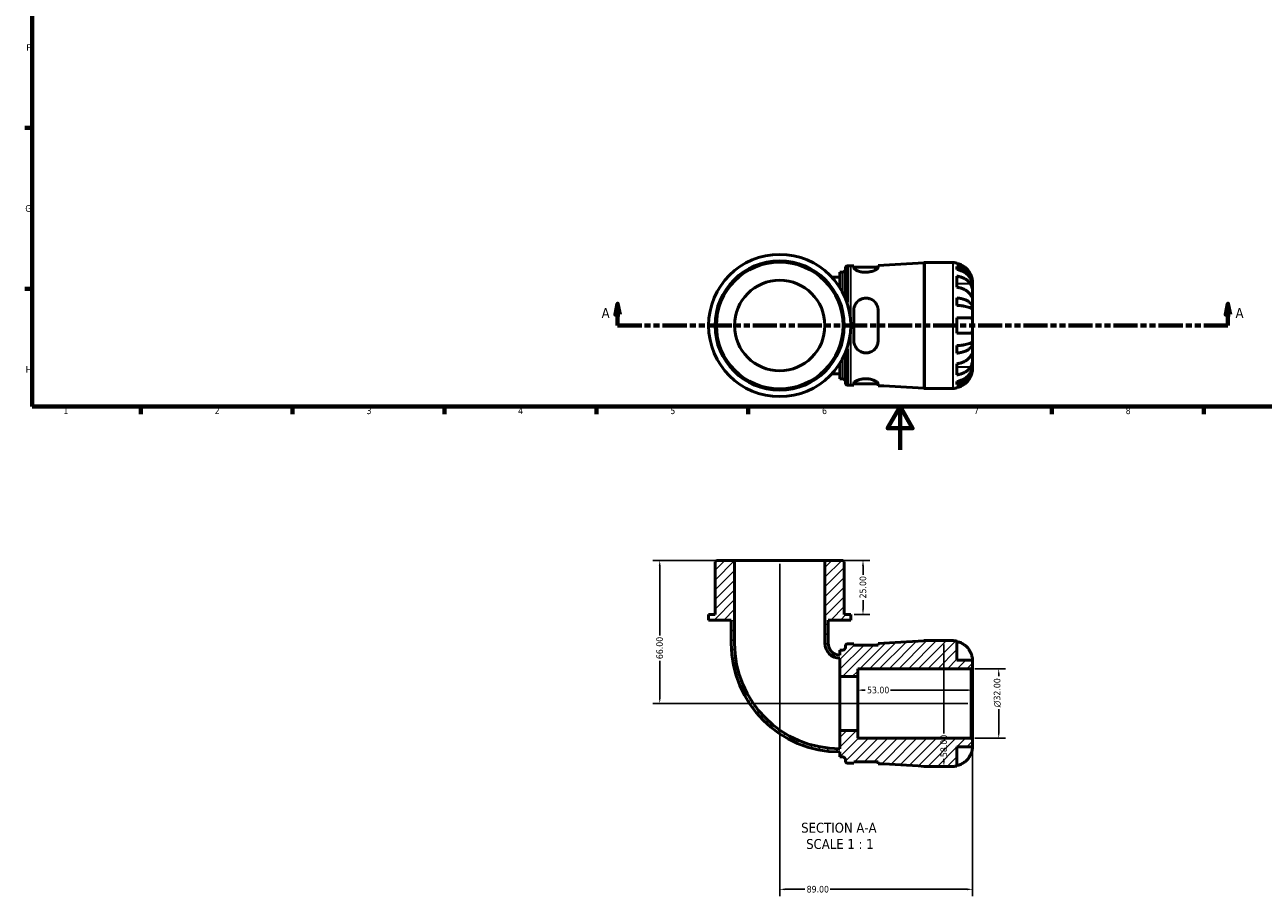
# Model space of a CAD drawing. Header units: millimetres. Extents: x 0 to 902, y -206 to 594.
# Tile 1 of 4: x 17 to 588, y -206 to 196. Entities that reach past the tile are written whole.
import ezdxf

# ---------------------------------------------------------------- set-up
doc = ezdxf.new("R2010")
doc.units = ezdxf.units.MM
doc.linetypes.add('DOUBLE_DASH_CHAIN', pattern=[1.2403, 0.6614, -0.0827, 0.1654, -0.0827, 0.1654, -0.0827])
for name, color, linetype, lineweight in [('Border (ANSI)', 7, 'Continuous', 70), ('Dimension (ANSI)', 7, 'Continuous', 25), ('Hatch (ANSI)', 7, 'Continuous', 18), ('Section Line (ANSI)', 7, 'DOUBLE_DASH_CHAIN', 70), ('Symbol (ANSI)', 7, 'Continuous', 25), ('Visible (ANSI)', 7, 'Continuous', 50), ('Visible Narrow (ANSI)', 7, 'Continuous', 35)]:
    doc.layers.add(name, color=color, linetype=linetype, lineweight=lineweight)
doc.styles.add('Label Text (ANSI)', font='tahoma.ttf')
doc.styles.add('Note Text (ANSI)', font='tahoma.ttf')
doc.dimstyles.new('Default - mm (ANSI)', dxfattribs={"dimtxt": 3.048, "dimasz": 2.5, "dimexe": 3.175, "dimexo": 1.6002, "dimgap": 0.8, "dimtad": 0, "dimtoh": 1, "dimrnd": 1e-08, "dimzin": 4, "dimdsep": 46, "dimtxsty": 'Note Text (ANSI)', "dimcen": 0.09, "dimdle": 10, "dimclrd": 256, "dimclre": 256, "dimclrt": 256, "dimadec": 1, "dimazin": 1, "dimtfac": 1, "dimtofl": 0, "dimtmove": 0, "dimatfit": 3, "dimfxl": 1, "dimtolj": 1, "dimtzin": 4, "dimlwd": -1, "dimlwe": -1, "dimarcsym": 0})

# ---------------------------------------------------------------- blocks, each defined once
blk = doc.blocks.new('Borders Default Border')
at = {"layer": 'Border (ANSI)'}
for p, q in [((20, 148.5), (16.55, 148.5)), ((20, 74.25), (16.55, 74.25)), ((70.08, 20), (70.08, 16.55)), ((140.17, 20), (140.17, 16.55)), ((210.25, 20), (210.25, 16.55)), ((280.33, 20), (280.33, 16.55)), ((350.42, 20), (350.42, 16.55)), ((490.58, 20), (490.58, 16.55)), ((560.67, 20), (560.67, 16.55))]:
    blk.add_line(p, q, dxfattribs=at)
at = {"layer": 'Border (ANSI)', "flags": 128}
for points in [[(20, 20), (20, 574), (821, 574), (821, 20), (20, 20)], [(420.5, 0), (420.5, 20), (414.73, 10), (426.27, 10), (420.5, 20)]]:
    blk.add_lwpolyline(points, dxfattribs=at)
at = {"layer": 'Border (ANSI)', "color": 230, "true_color": 0xff0080, "char_height": 3.05, "attachment_point": 7, "style": 'Note Text (ANSI)'}
for s, insert in [('F', (17.29, 184.1)), ('G', (16.81, 109.79)), ('H', (16.97, 35.6)), ('1', (34.35, 16.55)), ('2', (104.2, 16.55)), ('3', (174.26, 16.49)), ('4', (244.23, 16.55)), ('5', (314.48, 16.49)), ('6', (384.49, 16.49)), ('7', (454.6, 16.55)), ('8', (524.63, 16.48))]:
    blk.add_mtext(s, dxfattribs=dict(at, insert=insert))
blk = doc.blocks.new('2dTransSection0')
at = {"layer": 'Section Line (ANSI)', "linetype": 'Continuous'}
for p, q in [((290.13, 67.4), (289.13, 62.4)), ((290.13, 62.4), (290.13, 67.4)), ((291.13, 62.4), (290.13, 67.4)), ((571.84, 67.4), (570.84, 62.4)), ((571.84, 62.4), (571.84, 67.4)), ((572.84, 62.4), (571.84, 67.4)), ((289.13, 62.4), (291.13, 62.4)), ((290.13, 57.4), (290.13, 62.4)), ((290.13, 57.4), (301.33, 57.4)), ((560.64, 57.4), (571.84, 57.4)), ((570.84, 62.4), (572.84, 62.4)), ((571.84, 57.4), (571.84, 62.4))]:
    blk.add_line(p, q, dxfattribs=at)
at = {"layer": 'Section Line (ANSI)', "linetype": 'DOUBLE_DASH_CHAIN', "ltscale": 16.776981}
blk.add_line((290.13, 57.4), (571.84, 57.4), dxfattribs=at)
at = {"layer": 'Section Line (ANSI)', "linetype": 'Continuous', "flags": 128}
for points in [[(291.13, 62.4), (290.13, 67.4), (289.13, 62.4), (291.13, 62.4)], [(572.84, 62.4), (571.84, 67.4), (570.84, 62.4), (572.84, 62.4)]]:
    blk.add_lwpolyline(points, dxfattribs=at)
at = {"layer": 'Section Line (ANSI)'}
for points in [[(291.13, 62.4), (290.13, 67.4), (289.13, 62.4), (291.13, 62.4)], [(572.84, 62.4), (571.84, 67.4), (570.84, 62.4), (572.84, 62.4)]]:
    blk.add_solid(points, dxfattribs=at)
at = {"layer": 'Section Line (ANSI)', "char_height": 4.57, "attachment_point": 7, "style": 'Label Text (ANSI)'}
for insert in [(282.77, 60.9), (575.32, 60.9)]:
    blk.add_mtext('A', dxfattribs=dict(at, insert=insert))
blk = doc.blocks.new('*D7')
at = {"layer": 'Defpoints', "color": 0, "transparency": 16777216}
for p in [(453.36, -100.95), (466.03, -100.95), (453.36, -132.95)]:
    blk.add_point(p, dxfattribs=at)
at = {"layer": 'Dimension (ANSI)', "transparency": 16777216}
for p, q in [((454.96, -100.95), (469.21, -100.95)), ((466.03, -103.45), (466.03, -104.4)), ((466.03, -130.45), (466.03, -119.54)), ((454.96, -132.95), (469.21, -132.95))]:
    blk.add_line(p, q, dxfattribs=at)
for points in [[(465.62, -103.45), (466.45, -103.45), (466.03, -100.95)], [(465.62, -130.45), (466.45, -130.45), (466.03, -132.95)]]:
    blk.add_solid(points, dxfattribs=at)
at = {"layer": 'Dimension (ANSI)', "color": 230, "true_color": 0xff0080, "transparency": 16777216, "insert": (463.74, -118.74), "char_height": 3.048, "attachment_point": 1, "rotation": 90, "style": 'Note Text (ANSI)'}
blk.add_mtext('\\A1;\\fAIGDT|b0|i0;\\H3.0480;\\ln\\fTahoma|b0|i0;\\H3.0480;32.00', dxfattribs=at)
blk = doc.blocks.new('*D8')
at = {"layer": 'Defpoints', "color": 0, "transparency": 16777216}
for p in [(400.94, -110.78), (400.94, -116.95), (453.94, -116.95)]:
    blk.add_point(p, dxfattribs=at)
at = {"layer": 'Dimension (ANSI)', "transparency": 16777216}
for p, q in [((403.44, -110.78), (404.45, -110.78)), ((451.44, -110.78), (416.05, -110.78))]:
    blk.add_line(p, q, dxfattribs=at)
for points in [[(403.44, -110.36), (403.44, -111.2), (400.94, -110.78)], [(451.44, -110.36), (451.44, -111.2), (453.94, -110.78)]]:
    blk.add_solid(points, dxfattribs=at)
at = {"layer": 'Dimension (ANSI)', "color": 230, "true_color": 0xff0080, "transparency": 16777216, "insert": (405.25, -109.19), "char_height": 3.048, "attachment_point": 1, "style": 'Note Text (ANSI)'}
blk.add_mtext('\\A1;53.00', dxfattribs=at)
blk = doc.blocks.new('*D9')
at = {"layer": 'Defpoints', "color": 0, "transparency": 16777216}
for p in [(440.72, -87.95), (440.72, -145.95), (440.72, -145.95)]:
    blk.add_point(p, dxfattribs=at)
at = {"layer": 'Dimension (ANSI)', "transparency": 16777216}
for p, q in [((440.72, -90.45), (440.72, -130.84)), ((440.72, -143.45), (440.72, -142.44))]:
    blk.add_line(p, q, dxfattribs=at)
for points in [[(440.31, -90.45), (441.14, -90.45), (440.72, -87.95)], [(440.31, -143.45), (441.14, -143.45), (440.72, -145.95)]]:
    blk.add_solid(points, dxfattribs=at)
at = {"layer": 'Dimension (ANSI)', "color": 230, "true_color": 0xff0080, "transparency": 16777216, "insert": (439.13, -141.64), "char_height": 3.048, "attachment_point": 1, "rotation": 90, "style": 'Note Text (ANSI)'}
blk.add_mtext('\\A1;58.00', dxfattribs=at)
blk = doc.blocks.new('*D10')
at = {"layer": 'Defpoints', "color": 0, "transparency": 16777216}
for p in [(385.81, -50.95), (397.73, -75.95), (403.4, -75.95)]:
    blk.add_point(p, dxfattribs=at)
at = {"layer": 'Dimension (ANSI)', "transparency": 16777216}
for p, q in [((387.41, -50.95), (406.57, -50.95)), ((403.4, -53.45), (403.4, -57.64)), ((403.4, -73.45), (403.4, -69.27)), ((399.33, -75.95), (406.57, -75.95))]:
    blk.add_line(p, q, dxfattribs=at)
for points in [[(402.98, -53.45), (403.82, -53.45), (403.4, -50.95)], [(402.98, -73.45), (403.82, -73.45), (403.4, -75.95)]]:
    blk.add_solid(points, dxfattribs=at)
at = {"layer": 'Dimension (ANSI)', "color": 230, "true_color": 0xff0080, "transparency": 16777216, "insert": (401.81, -68.47), "char_height": 3.048, "attachment_point": 1, "rotation": 90, "style": 'Note Text (ANSI)'}
blk.add_mtext('\\A1;25.00', dxfattribs=at)
blk = doc.blocks.new('*D11')
at = {"layer": 'Defpoints', "color": 0, "transparency": 16777216}
for p in [(344.08, -50.95), (309.59, -116.95), (453.36, -116.95)]:
    blk.add_point(p, dxfattribs=at)
at = {"layer": 'Dimension (ANSI)', "transparency": 16777216}
for p, q in [((342.48, -50.95), (306.42, -50.95)), ((309.59, -53.45), (309.59, -85.61)), ((309.59, -114.45), (309.59, -97.29)), ((451.76, -116.95), (306.42, -116.95))]:
    blk.add_line(p, q, dxfattribs=at)
for points in [[(309.17, -53.45), (310.01, -53.45), (309.59, -50.95)], [(309.17, -114.45), (310.01, -114.45), (309.59, -116.95)]]:
    blk.add_solid(points, dxfattribs=at)
at = {"layer": 'Dimension (ANSI)', "color": 230, "true_color": 0xff0080, "transparency": 16777216, "insert": (308, -96.49), "char_height": 3.048, "attachment_point": 1, "rotation": 90, "style": 'Note Text (ANSI)'}
blk.add_mtext('\\A1;66.00', dxfattribs=at)
blk = doc.blocks.new('*D12')
at = {"layer": 'Defpoints', "color": 0, "transparency": 16777216}
for p in [(364.94, -50.95), (453.94, -133.53), (364.94, -202.65)]:
    blk.add_point(p, dxfattribs=at)
at = {"layer": 'Dimension (ANSI)', "transparency": 16777216}
for p, q in [((364.94, -52.55), (364.94, -205.83)), ((453.94, -135.13), (453.94, -205.83)), ((367.44, -202.65), (376.59, -202.65)), ((451.44, -202.65), (388.29, -202.65))]:
    blk.add_line(p, q, dxfattribs=at)
for points in [[(367.44, -202.23), (367.44, -203.07), (364.94, -202.65)], [(451.44, -202.23), (451.44, -203.07), (453.94, -202.65)]]:
    blk.add_solid(points, dxfattribs=at)
at = {"layer": 'Dimension (ANSI)', "color": 230, "true_color": 0xff0080, "transparency": 16777216, "insert": (377.39, -201.06), "char_height": 3.048, "attachment_point": 1, "style": 'Note Text (ANSI)'}
blk.add_mtext('\\A1;89.00', dxfattribs=at)

msp = doc.modelspace()

# ---------------------------------------------------------------- hatches: boundary and pattern name
at = {"layer": 'Hatch (ANSI)'}
h = msp.add_hatch(dxfattribs=at)
h.set_pattern_fill('ANSI31', color=256, scale=25.4, style=0)
h.set_pattern_definition([(45, (0, 0), (-2.245064, 2.245064), [])])
edge = h.paths.add_edge_path()
edge.add_ellipse((431.929, -140.154), major_axis=(-0.491, -5.779), ratio=1, start_angle=0, end_angle=4.85807)
edge.add_line((431.929, -145.954), (444.942, -145.954))
edge.add_ellipse((444.942, -136.954), major_axis=(0, -9), ratio=1, start_angle=0, end_angle=11.53696)
edge.add_line((446.742, -145.772), (446.742, -136.954))
edge.add_line((446.742, -136.954), (453.942, -136.954))
edge.add_line((453.942, -136.954), (453.942, -133.534))
edge.add_line((453.942, -133.534), (453.362, -132.954))
edge.add_line((453.362, -132.954), (400.942, -132.954))
edge.add_line((400.942, -132.954), (400.942, -129.454))
edge.add_line((400.942, -129.454), (392.747, -129.454))
edge.add_line((392.747, -129.454), (392.747, -137.819))
edge.add_ellipse((392.747, -89.149), major_axis=(0, -48.67), ratio=1, start_angle=270, end_angle=360, ccw=False)
edge.add_line((344.077, -89.149), (344.077, -50.954))
edge.add_line((344.077, -50.954), (335.715, -50.954))
edge.add_line((335.715, -50.954), (335.135, -51.534))
edge.add_line((335.135, -51.534), (335.135, -75.954))
edge.add_line((335.135, -75.954), (332.154, -75.954))
edge.add_line((332.154, -75.954), (332.154, -78.454))
edge.add_line((332.154, -78.454), (342.586, -78.454))
edge.add_line((342.586, -78.454), (342.586, -89.149))
edge.add_ellipse((392.747, -89.149), major_axis=(-50.16, 0), ratio=1, start_angle=0, end_angle=90)
edge.add_line((392.747, -139.309), (392.747, -141.604))
edge.add_line((392.747, -141.604), (394.087, -141.604))
edge.add_ellipse((394.087, -142.764), major_axis=(0, 1.16), ratio=1, start_angle=270, end_angle=360, ccw=False)
edge.add_line((395.247, -142.764), (395.247, -143.344))
edge.add_ellipse((396.407, -143.344), major_axis=(-1.16, 0), ratio=1, start_angle=0, end_angle=90)
edge.add_line((396.407, -144.504), (397.747, -144.504))
edge.add_ellipse((397.747, -542.327), major_axis=(0, 397.823), ratio=1, start_angle=359.79549, end_angle=360, ccw=False)
edge.add_line((399.167, -144.506), (399.167, -143.864))
edge.add_line((399.167, -143.864), (410.367, -143.864))
edge.add_line((410.367, -143.864), (410.367, -144.704))
edge.add_ellipse((397.747, -542.327), major_axis=(12.62, 397.623), ratio=1, start_angle=356.95981, end_angle=360, ccw=False)
edge = h.paths.add_edge_path()
edge.add_ellipse((431.929, -93.754), major_axis=(0, 5.8), ratio=1, start_angle=0, end_angle=4.85807)
edge.add_ellipse((397.747, 308.419), major_axis=(33.691, -396.394), ratio=1, start_angle=356.95981, end_angle=360, ccw=False)
edge.add_line((410.367, -89.204), (410.367, -90.044))
edge.add_line((410.367, -90.044), (399.167, -90.044))
edge.add_line((399.167, -90.044), (399.167, -89.401))
edge.add_ellipse((397.747, 308.419), major_axis=(1.42, -397.82), ratio=1, start_angle=359.79549, end_angle=360, ccw=False)
edge.add_line((397.747, -89.404), (396.407, -89.404))
edge.add_ellipse((396.407, -90.564), major_axis=(0, 1.16), ratio=1, start_angle=0, end_angle=90)
edge.add_line((395.247, -90.564), (395.247, -91.144))
edge.add_ellipse((394.087, -91.144), major_axis=(1.16, 0), ratio=1, start_angle=270, end_angle=360, ccw=False)
edge.add_line((394.087, -92.304), (392.747, -92.304))
edge.add_line((392.747, -92.304), (392.747, -94.599))
edge.add_ellipse((392.747, -89.149), major_axis=(0, -5.45), ratio=1, start_angle=270, end_angle=360, ccw=False)
edge.add_line((387.297, -89.149), (387.297, -78.454))
edge.add_line((387.297, -78.454), (397.729, -78.454))
edge.add_line((397.729, -78.454), (397.729, -75.954))
edge.add_line((397.729, -75.954), (394.749, -75.954))
edge.add_line((394.749, -75.954), (394.749, -51.534))
edge.add_line((394.749, -51.534), (394.169, -50.954))
edge.add_line((394.169, -50.954), (385.807, -50.954))
edge.add_line((385.807, -50.954), (385.807, -89.149))
edge.add_ellipse((392.747, -89.149), major_axis=(-6.94, 0), ratio=1, start_angle=0, end_angle=90)
edge.add_line((392.747, -96.089), (392.747, -104.454))
edge.add_line((392.747, -104.454), (400.942, -104.454))
edge.add_line((400.942, -104.454), (400.942, -100.954))
edge.add_line((400.942, -100.954), (453.362, -100.954))
edge.add_line((453.362, -100.954), (453.942, -100.374))
edge.add_line((453.942, -100.374), (453.942, -96.954))
edge.add_line((453.942, -96.954), (446.742, -96.954))
edge.add_line((446.742, -96.954), (446.742, -88.136))
edge.add_ellipse((444.942, -96.954), major_axis=(1.8, 8.818), ratio=1, start_angle=0, end_angle=11.53696)
edge.add_line((444.942, -87.954), (431.929, -87.954))

# ---------------------------------------------------------------- linework, layer by layer
at = {"layer": 'Visible (ANSI)'}
for p, q in [((431.929, 86.401), (444.942, 86.401)), ((446.742, 86.219), (446.742, 85.993)), ((392.747, 74.777), (392.747, 82.051)), ((392.747, 82.051), (394.087, 82.051)), ((395.247, 69.917), (395.247, 83.791)), ((396.407, 84.951), (397.747, 84.951)), ((399.167, 84.953), (399.167, 84.039)), ((399.167, 84.311), (410.367, 84.311)), ((410.367, 84.243), (410.367, 85.151)), ((446.742, 84.686), (446.742, 83.253)), ((446.742, 80.164), (446.742, 75.073)), ((392.747, 79.756), (388.927, 79.756)), ((453.942, 76.114), (453.924, 76.114)), ((453.942, 76.114), (453.942, 77.401)), ((453.942, 75.624), (453.942, 76.114)), ((453.942, 71.543), (453.942, 75.624)), ((446.742, 70.136), (446.742, 66.676)), ((453.942, 65.642), (453.942, 71.543)), ((399.167, 64.441), (399.167, 50.361)), ((410.367, 50.361), (410.367, 64.441)), ((453.942, 65.642), (452.616, 65.642)), ((453.942, 64.459), (453.942, 65.642)), ((453.942, 57.401), (453.942, 64.459)), ((446.742, 61.001), (446.742, 53.801)), ((453.942, 50.342), (453.942, 57.401)), ((446.742, 48.126), (446.742, 44.666)), ((453.942, 49.16), (452.616, 49.16)), ((453.942, 49.16), (453.942, 50.342)), ((453.942, 43.259), (453.942, 49.16)), ((392.747, 32.751), (392.747, 40.025)), ((395.247, 31.011), (395.247, 44.885)), ((453.942, 39.178), (453.942, 43.259)), ((388.927, 35.046), (392.747, 35.046)), ((446.742, 39.729), (446.742, 34.637)), ((453.942, 38.688), (453.924, 38.688)), ((453.942, 38.688), (453.942, 39.178)), ((453.942, 37.401), (453.942, 38.688)), ((392.747, 32.751), (394.087, 32.751)), ((396.407, 29.851), (397.747, 29.851)), ((399.167, 30.763), (399.167, 29.848)), ((399.167, 30.491), (410.367, 30.491)), ((410.367, 29.651), (410.367, 30.559)), ((446.742, 31.549), (446.742, 30.116)), ((446.742, 28.809), (446.742, 28.583)), ((431.929, 28.401), (444.942, 28.401)), ((335.715, -50.954), (335.135, -51.534)), ((344.077, -50.954), (335.715, -50.954)), ((344.077, -89.149), (344.077, -50.954)), ((385.807, -50.954), (344.077, -50.954)), ((394.169, -50.954), (385.807, -50.954)), ((385.807, -50.954), (385.807, -89.149)), ((394.749, -51.534), (394.169, -50.954)), ((335.135, -51.534), (335.135, -75.954)), ((394.749, -75.954), (394.749, -51.534)), ((335.135, -75.954), (332.154, -75.954)), ((332.154, -75.954), (332.154, -78.454)), ((332.154, -78.454), (342.586, -78.454)), ((342.586, -78.454), (342.586, -89.149)), ((387.297, -89.149), (387.297, -78.454)), ((387.297, -78.454), (397.729, -78.454)), ((397.729, -75.954), (394.749, -75.954)), ((397.729, -78.454), (397.729, -75.954)), ((395.247, -90.564), (395.247, -91.144)), ((397.747, -89.404), (396.407, -89.404)), ((399.167, -90.044), (399.167, -89.401)), ((410.367, -90.044), (399.167, -90.044)), ((410.367, -89.204), (410.367, -90.044)), ((444.942, -87.954), (431.929, -87.954)), ((446.742, -96.954), (446.742, -88.136)), ((394.087, -92.304), (392.747, -92.304)), ((392.747, -92.304), (392.747, -94.599)), ((392.747, -96.089), (392.747, -104.454)), ((453.942, -96.954), (446.742, -96.954)), ((453.942, -100.374), (453.942, -96.954)), ((400.942, -104.454), (400.942, -100.954)), ((400.942, -100.954), (453.362, -100.954)), ((453.362, -100.954), (453.942, -100.374)), ((453.362, -100.954), (453.362, -132.954)), ((453.942, -133.534), (453.942, -100.374)), ((392.747, -104.454), (400.942, -104.454)), ((392.747, -129.454), (392.747, -104.454)), ((400.942, -129.454), (400.942, -104.454)), ((400.942, -129.454), (392.747, -129.454)), ((392.747, -129.454), (392.747, -137.819)), ((400.942, -132.954), (400.942, -129.454)), ((453.362, -132.954), (400.942, -132.954)), ((446.742, -145.772), (446.742, -136.954)), ((446.742, -136.954), (453.942, -136.954)), ((453.942, -133.534), (453.362, -132.954)), ((453.942, -136.954), (453.942, -133.534)), ((392.747, -139.309), (392.747, -141.604)), ((392.747, -141.604), (394.087, -141.604)), ((395.247, -142.764), (395.247, -143.344)), ((396.407, -144.504), (397.747, -144.504)), ((399.167, -144.506), (399.167, -143.864)), ((399.167, -143.864), (410.367, -143.864)), ((410.367, -143.864), (410.367, -144.704)), ((431.929, -145.954), (444.942, -145.954))]:
    msp.add_line(p, q, dxfattribs=at)
for radius in [32.788, 29.807, 29.227, 20.865]:
    msp.add_circle((364.942, 57.401), radius, dxfattribs=at)
for centre, radius, start, end in [((397.747, 482.774), 397.823, 271.81788, 274.85807), ((431.929, 80.601), 5.8, 90, 94.85807), ((444.942, 77.401), 9, 78.46304, 90), ((394.087, 83.211), 1.16, 270, 0), ((396.407, 83.791), 1.16, 90, 180), ((397.747, 482.774), 397.823, 270, 270.20451), ((394.087, 31.591), 1.16, 0, 90), ((396.407, 31.011), 1.16, 180, 270), ((397.747, -367.972), 397.823, 89.79549, 90), ((397.747, -367.972), 397.823, 85.14193, 88.18212), ((444.942, 37.401), 9, 270, 281.53696), ((431.929, 34.201), 5.8, 265.14193, 270), ((392.747, -89.149), 50.16, 180, 270), ((392.747, -89.149), 48.67, 180, 270), ((392.747, -89.149), 6.94, 180, 270), ((392.747, -89.149), 5.45, 180, 270), ((394.087, -91.144), 1.16, 270, 0), ((396.407, -90.564), 1.16, 90, 180), ((397.747, 308.419), 397.823, 270, 270.20451), ((397.747, 308.419), 397.823, 271.81788, 274.85807), ((431.929, -93.754), 5.8, 90, 94.85807), ((444.942, -96.954), 9, 78.46304, 90), ((394.087, -142.764), 1.16, 0, 90), ((396.407, -143.344), 1.16, 180, 270), ((397.747, -542.327), 397.823, 89.79549, 90), ((397.747, -542.327), 397.823, 85.14193, 88.18212), ((431.929, -140.154), 5.8, 265.14193, 270), ((444.942, -136.954), 9, 270, 281.53696)]:
    msp.add_arc(centre, radius, start, end, dxfattribs=at)
for points, knots in [([(453.066, 81.001), (452.883, 81.389), (452.663, 81.781), (452.078, 82.663), (451.686, 83.136), (450.899, 83.926), (450.432, 84.318), (449.426, 84.994), (448.887, 85.278), (447.877, 85.698), (447.316, 85.875), (446.742, 85.993)], [4.42788405, 4.42788405, 4.42788405, 4.42788405, 4.5512464, 4.5512464, 4.71913293, 4.71913293, 4.88586959, 4.88586959, 5.05260626, 5.05260626, 5.21400469, 5.21400469, 5.21400469, 5.21400469]), ([(410.367, 84.243), (410.367, 84.172), (410.347, 84.095), (410.244, 83.885), (410.131, 83.746), (409.702, 83.356), (409.3, 83.096), (408.288, 82.617), (407.686, 82.399), (406.495, 82.113), (405.946, 82.024), (404.865, 81.94), (404.347, 81.937), (403.266, 82.012), (402.719, 82.097), (401.562, 82.37), (400.991, 82.576), (400.013, 83.046), (399.632, 83.312), (399.248, 83.731), (399.167, 83.893), (399.167, 84.039)], [-1.882128, -1.882128, -1.882128, -1.882128, -1.7970669, -1.7970669, -1.6609341, -1.6609341, -1.4286483, -1.4286483, -1.2011265, -1.2011265, -1.0287287, -1.0287287, -0.8730309, -0.8730309, -0.6983654, -0.6983654, -0.4736809, -0.4736809, -0.2268542, -0.2268542, -0.0554528, -0.0554528, -0.0554528, -0.0554528]), ([(446.742, 84.686), (447.319, 84.571), (447.883, 84.399), (448.895, 83.993), (449.434, 83.719), (450.441, 83.066), (450.908, 82.688), (451.694, 81.926), (452.085, 81.471), (452.758, 80.493), (453.041, 79.969), (453.468, 78.971), (453.65, 78.404), (453.887, 77.246), (453.942, 76.655), (453.942, 76.114)], [0.1707461, 0.1707461, 0.1707461, 0.1707461, 0.33284, 0.33284, 0.4994944, 0.4994944, 0.6661487, 0.6661487, 0.8332087, 0.8332087, 1.0002688, 1.0002688, 1.1679728, 1.1679728, 1.3356767, 1.3356767, 1.3356767, 1.3356767]), ([(453.942, 75.624), (453.942, 76.106), (453.887, 76.632), (453.65, 77.662), (453.468, 78.167), (453.041, 79.055), (452.758, 79.521), (452.085, 80.392), (451.694, 80.796), (450.908, 81.475), (450.441, 81.811), (449.434, 82.392), (448.895, 82.636), (447.883, 82.998), (447.319, 83.151), (446.742, 83.253)], [4.0142509, 4.0142509, 4.0142509, 4.0142509, 4.1819549, 4.1819549, 4.3496588, 4.3496588, 4.5167189, 4.5167189, 4.6837789, 4.6837789, 4.8504333, 4.8504333, 5.0170876, 5.0170876, 5.1791816, 5.1791816, 5.1791816, 5.1791816]), ([(446.742, 80.164), (447.316, 80.081), (447.877, 79.955), (448.887, 79.658), (449.426, 79.457), (450.432, 78.98), (450.899, 78.703), (451.686, 78.144), (452.078, 77.81), (452.663, 77.186), (452.883, 76.908), (453.066, 76.634)], [0.17075309, 0.17075309, 0.17075309, 0.17075309, 0.33215152, 0.33215152, 0.49888818, 0.49888818, 0.66562485, 0.66562485, 0.83351137, 0.83351137, 0.95687373, 0.95687373, 0.95687373, 0.95687373]), ([(453.942, 77.401), (453.942, 77.401), (453.942, 77.434), (453.94, 77.569), (453.937, 77.676), (453.915, 78.034), (453.887, 78.327), (453.78, 78.922), (453.72, 79.189), (453.581, 79.681), (453.512, 79.897), (453.353, 80.34), (453.262, 80.566), (453.131, 80.86), (453.099, 80.931), (453.066, 81.001)], [-2.49913258, -2.49913258, -2.49913258, -2.49913258, -2.41505436, -2.41505436, -2.32384732, -2.32384732, -2.1841143, -2.1841143, -2.08674766, -2.08674766, -2.01440674, -2.01440674, -1.93994266, -1.93994266, -1.91637503, -1.91637503, -1.91637503, -1.91637503]), ([(453.066, 71.543), (452.883, 71.817), (452.663, 72.095), (452.078, 72.718), (451.686, 73.052), (450.899, 73.612), (450.432, 73.889), (449.426, 74.366), (448.887, 74.567), (447.877, 74.864), (447.316, 74.99), (446.742, 75.073)], [4.42788405, 4.42788405, 4.42788405, 4.42788405, 4.5512464, 4.5512464, 4.71913293, 4.71913293, 4.88586959, 4.88586959, 5.05260626, 5.05260626, 5.21400469, 5.21400469, 5.21400469, 5.21400469]), ([(453.066, 76.634), (453.125, 76.546), (453.181, 76.452), (453.332, 76.174), (453.419, 75.979), (453.575, 75.552), (453.643, 75.321), (453.776, 74.741), (453.83, 74.388), (453.912, 73.582), (453.929, 73.136), (453.943, 72.279), (453.942, 71.88), (453.942, 71.543)], [-0.58004807, -0.58004807, -0.58004807, -0.58004807, -0.5384523, -0.5384523, -0.46383793, -0.46383793, -0.3862639, -0.3862639, -0.27840269, -0.27840269, -0.14277912, -0.14277912, 0, 0, 0, 0]), ([(399.167, 64.441), (399.167, 64.71), (399.186, 64.979), (399.289, 65.686), (399.405, 66.117), (399.839, 67.198), (400.236, 67.811), (401.228, 68.838), (401.815, 69.254), (402.979, 69.777), (403.518, 69.929), (404.59, 70.062), (405.109, 70.054), (406.202, 69.886), (406.76, 69.706), (407.94, 69.114), (408.523, 68.657), (409.508, 67.521), (409.891, 66.831), (410.283, 65.554), (410.367, 65.001), (410.367, 64.441)], [-1.8769125, -1.8769125, -1.8769125, -1.8769125, -1.793154, -1.793154, -1.6533943, -1.6533943, -1.4257694, -1.4257694, -1.2048154, -1.2048154, -1.0355414, -1.0355414, -0.8796242, -0.8796242, -0.7013302, -0.7013302, -0.4715981, -0.4715981, -0.2249515, -0.2249515, -0.0505956, -0.0505956, -0.0505956, -0.0505956]), ([(446.742, 70.136), (447.319, 70.076), (447.883, 69.985), (448.895, 69.772), (449.434, 69.629), (450.441, 69.287), (450.908, 69.088), (451.694, 68.689), (452.085, 68.451), (452.758, 67.938), (453.041, 67.663), (453.468, 67.14), (453.65, 66.843), (453.887, 66.236), (453.942, 65.926), (453.942, 65.642)], [0.1707461, 0.1707461, 0.1707461, 0.1707461, 0.33284, 0.33284, 0.4994944, 0.4994944, 0.6661487, 0.6661487, 0.8332087, 0.8332087, 1.0002688, 1.0002688, 1.1679728, 1.1679728, 1.3356767, 1.3356767, 1.3356767, 1.3356767]), ([(453.942, 71.543), (453.942, 71.36), (453.942, 71.197), (453.94, 70.908), (453.939, 70.786), (453.923, 70.564), (453.905, 70.495), (453.829, 70.483), (453.774, 70.533), (453.636, 70.705), (453.569, 70.8), (453.411, 71.027), (453.323, 71.158), (453.175, 71.38), (453.121, 71.46), (453.066, 71.543)], [0, 0, 0, 0, 0.07774953, 0.07774953, 0.16081914, 0.16081914, 0.27783798, 0.27783798, 0.3882896, 0.3882896, 0.46542959, 0.46542959, 0.54035429, 0.54035429, 0.57953204, 0.57953204, 0.57953204, 0.57953204]), ([(453.942, 64.459), (453.942, 64.599), (453.887, 64.752), (453.65, 65.052), (453.468, 65.198), (453.041, 65.456), (452.758, 65.592), (452.085, 65.845), (451.694, 65.962), (450.908, 66.16), (450.441, 66.257), (449.434, 66.426), (448.895, 66.497), (447.883, 66.602), (447.319, 66.647), (446.742, 66.676)], [4.0142509, 4.0142509, 4.0142509, 4.0142509, 4.1819549, 4.1819549, 4.3496588, 4.3496588, 4.5167189, 4.5167189, 4.6837789, 4.6837789, 4.8504333, 4.8504333, 5.0170876, 5.0170876, 5.1791816, 5.1791816, 5.1791816, 5.1791816]), ([(446.742, 61.001), (447.316, 61.001), (447.877, 61.001), (448.887, 61.001), (449.426, 61.001), (450.432, 61.001), (450.899, 61.001), (451.686, 61.001), (452.078, 61.001), (452.663, 61.001), (452.883, 61.001), (453.066, 61.001)], [0.17075309, 0.17075309, 0.17075309, 0.17075309, 0.33215152, 0.33215152, 0.49888818, 0.49888818, 0.66562485, 0.66562485, 0.83351137, 0.83351137, 0.95687373, 0.95687373, 0.95687373, 0.95687373]), ([(453.066, 61.001), (453.067, 61.001), (453.069, 61.001), (453.16, 61), (453.243, 60.985), (453.386, 60.926), (453.448, 60.885), (453.573, 60.768), (453.632, 60.684), (453.771, 60.403), (453.83, 60.171), (453.912, 59.571), (453.929, 59.197), (453.943, 58.348), (453.942, 57.877), (453.942, 57.401)], [-0.58332629, -0.58332629, -0.58332629, -0.58332629, -0.58206847, -0.58206847, -0.51861604, -0.51861604, -0.4628074, -0.4628074, -0.39473272, -0.39473272, -0.27692423, -0.27692423, -0.14288351, -0.14288351, 0, 0, 0, 0]), ([(453.942, 57.401), (453.942, 57.108), (453.942, 56.817), (453.94, 56.22), (453.936, 55.92), (453.91, 55.236), (453.878, 54.882), (453.765, 54.398), (453.703, 54.237), (453.57, 54.032), (453.511, 53.968), (453.384, 53.875), (453.318, 53.843), (453.19, 53.808), (453.129, 53.801), (453.066, 53.801)], [0, 0, 0, 0, 0.08783311, 0.08783311, 0.18435408, 0.18435408, 0.32279749, 0.32279749, 0.41754463, 0.41754463, 0.47774931, 0.47774931, 0.53276241, 0.53276241, 0.57681269, 0.57681269, 0.57681269, 0.57681269]), ([(453.066, 53.801), (452.883, 53.801), (452.663, 53.801), (452.078, 53.801), (451.686, 53.801), (450.899, 53.801), (450.432, 53.801), (449.426, 53.801), (448.887, 53.801), (447.877, 53.801), (447.316, 53.801), (446.742, 53.801)], [4.42788405, 4.42788405, 4.42788405, 4.42788405, 4.5512464, 4.5512464, 4.71913293, 4.71913293, 4.88586959, 4.88586959, 5.05260626, 5.05260626, 5.21400469, 5.21400469, 5.21400469, 5.21400469]), ([(410.367, 50.361), (410.367, 50.087), (410.347, 49.815), (410.244, 49.116), (410.131, 48.697), (409.702, 47.614), (409.3, 46.992), (408.288, 45.948), (407.686, 45.525), (406.495, 45.005), (405.946, 44.857), (404.865, 44.738), (404.347, 44.753), (403.266, 44.935), (402.719, 45.118), (401.562, 45.711), (400.991, 46.164), (400.013, 47.298), (399.632, 47.993), (399.248, 49.266), (399.167, 49.81), (399.167, 50.361)], [-1.882128, -1.882128, -1.882128, -1.882128, -1.7970669, -1.7970669, -1.6609341, -1.6609341, -1.4286483, -1.4286483, -1.2011265, -1.2011265, -1.0287287, -1.0287287, -0.8730309, -0.8730309, -0.6983654, -0.6983654, -0.4736809, -0.4736809, -0.2268542, -0.2268542, -0.0554528, -0.0554528, -0.0554528, -0.0554528]), ([(446.742, 48.126), (447.319, 48.155), (447.883, 48.2), (448.895, 48.305), (449.434, 48.376), (450.441, 48.545), (450.908, 48.642), (451.694, 48.839), (452.085, 48.957), (452.758, 49.21), (453.041, 49.345), (453.468, 49.604), (453.65, 49.75), (453.887, 50.05), (453.942, 50.203), (453.942, 50.342)], [0.1707461, 0.1707461, 0.1707461, 0.1707461, 0.33284, 0.33284, 0.4994944, 0.4994944, 0.6661487, 0.6661487, 0.8332087, 0.8332087, 1.0002688, 1.0002688, 1.1679728, 1.1679728, 1.3356767, 1.3356767, 1.3356767, 1.3356767]), ([(453.942, 49.16), (453.942, 48.876), (453.887, 48.566), (453.65, 47.959), (453.468, 47.662), (453.041, 47.139), (452.758, 46.864), (452.085, 46.351), (451.694, 46.113), (450.908, 45.714), (450.441, 45.515), (449.434, 45.173), (448.895, 45.03), (447.883, 44.817), (447.319, 44.726), (446.742, 44.666)], [4.0142509, 4.0142509, 4.0142509, 4.0142509, 4.1819549, 4.1819549, 4.3496588, 4.3496588, 4.5167189, 4.5167189, 4.6837789, 4.6837789, 4.8504333, 4.8504333, 5.0170876, 5.0170876, 5.1791816, 5.1791816, 5.1791816, 5.1791816]), ([(446.742, 39.729), (447.316, 39.812), (447.877, 39.938), (448.887, 40.235), (449.426, 40.436), (450.432, 40.913), (450.899, 41.19), (451.686, 41.749), (452.078, 42.083), (452.663, 42.707), (452.883, 42.985), (453.066, 43.259)], [0.17075309, 0.17075309, 0.17075309, 0.17075309, 0.33215152, 0.33215152, 0.49888818, 0.49888818, 0.66562485, 0.66562485, 0.83351137, 0.83351137, 0.95687373, 0.95687373, 0.95687373, 0.95687373]), ([(453.066, 43.259), (453.125, 43.347), (453.181, 43.432), (453.332, 43.657), (453.419, 43.786), (453.575, 44.011), (453.643, 44.105), (453.776, 44.271), (453.83, 44.319), (453.912, 44.306), (453.929, 44.214), (453.943, 43.862), (453.942, 43.595), (453.942, 43.259)], [-0.58004807, -0.58004807, -0.58004807, -0.58004807, -0.5384523, -0.5384523, -0.46383793, -0.46383793, -0.3862639, -0.3862639, -0.27840269, -0.27840269, -0.14277912, -0.14277912, 0, 0, 0, 0]), ([(453.942, 43.259), (453.942, 43.076), (453.942, 42.873), (453.94, 42.422), (453.939, 42.172), (453.923, 41.544), (453.905, 41.159), (453.829, 40.405), (453.774, 40.044), (453.636, 39.459), (453.569, 39.229), (453.411, 38.804), (453.323, 38.61), (453.175, 38.339), (453.121, 38.251), (453.066, 38.168)], [0, 0, 0, 0, 0.07774953, 0.07774953, 0.16081914, 0.16081914, 0.27783798, 0.27783798, 0.3882896, 0.3882896, 0.46542959, 0.46542959, 0.54035429, 0.54035429, 0.57953204, 0.57953204, 0.57953204, 0.57953204]), ([(446.742, 31.549), (447.319, 31.651), (447.883, 31.804), (448.895, 32.166), (449.434, 32.41), (450.441, 32.991), (450.908, 33.327), (451.694, 34.005), (452.085, 34.41), (452.758, 35.28), (453.041, 35.747), (453.468, 36.635), (453.65, 37.14), (453.887, 38.17), (453.942, 38.696), (453.942, 39.178)], [0.1707461, 0.1707461, 0.1707461, 0.1707461, 0.33284, 0.33284, 0.4994944, 0.4994944, 0.6661487, 0.6661487, 0.8332087, 0.8332087, 1.0002688, 1.0002688, 1.1679728, 1.1679728, 1.3356767, 1.3356767, 1.3356767, 1.3356767]), ([(453.942, 38.688), (453.942, 38.147), (453.887, 37.556), (453.65, 36.398), (453.468, 35.831), (453.041, 34.833), (452.758, 34.309), (452.085, 33.331), (451.694, 32.876), (450.908, 32.114), (450.441, 31.736), (449.434, 31.083), (448.895, 30.809), (447.883, 30.403), (447.319, 30.231), (446.742, 30.116)], [4.0142509, 4.0142509, 4.0142509, 4.0142509, 4.1819549, 4.1819549, 4.3496588, 4.3496588, 4.5167189, 4.5167189, 4.6837789, 4.6837789, 4.8504333, 4.8504333, 5.0170876, 5.0170876, 5.1791816, 5.1791816, 5.1791816, 5.1791816]), ([(453.066, 38.168), (452.883, 37.894), (452.663, 37.616), (452.078, 36.992), (451.686, 36.658), (450.899, 36.099), (450.432, 35.822), (449.426, 35.344), (448.887, 35.144), (447.877, 34.847), (447.316, 34.721), (446.742, 34.637)], [4.42788405, 4.42788405, 4.42788405, 4.42788405, 4.5512464, 4.5512464, 4.71913293, 4.71913293, 4.88586959, 4.88586959, 5.05260626, 5.05260626, 5.21400469, 5.21400469, 5.21400469, 5.21400469]), ([(453.066, 33.801), (453.133, 33.944), (453.197, 34.088), (453.347, 34.448), (453.428, 34.662), (453.576, 35.103), (453.642, 35.327), (453.776, 35.853), (453.83, 36.139), (453.912, 36.702), (453.929, 36.951), (453.943, 37.307), (453.942, 37.401), (453.942, 37.401)], [-0.57647647, -0.57647647, -0.57647647, -0.57647647, -0.52968676, -0.52968676, -0.46054026, -0.46054026, -0.38562403, -0.38562403, -0.27730827, -0.27730827, -0.14258086, -0.14258086, 0, 0, 0, 0]), ([(399.167, 30.763), (399.167, 30.834), (399.186, 30.909), (399.289, 31.119), (399.405, 31.259), (399.839, 31.636), (400.236, 31.879), (401.228, 32.315), (401.815, 32.507), (402.979, 32.748), (403.518, 32.817), (404.59, 32.867), (405.109, 32.852), (406.202, 32.742), (406.76, 32.636), (407.94, 32.319), (408.523, 32.089), (409.508, 31.582), (409.891, 31.306), (410.283, 30.873), (410.367, 30.706), (410.367, 30.559)], [-1.8769125, -1.8769125, -1.8769125, -1.8769125, -1.793154, -1.793154, -1.6533943, -1.6533943, -1.4257694, -1.4257694, -1.2048154, -1.2048154, -1.0355414, -1.0355414, -0.8796242, -0.8796242, -0.7013302, -0.7013302, -0.4715981, -0.4715981, -0.2249515, -0.2249515, -0.0505956, -0.0505956, -0.0505956, -0.0505956]), ([(446.742, 28.809), (447.316, 28.927), (447.877, 29.104), (448.887, 29.524), (449.426, 29.808), (450.432, 30.484), (450.899, 30.876), (451.686, 31.666), (452.078, 32.139), (452.663, 33.021), (452.883, 33.413), (453.066, 33.801)], [0.17075309, 0.17075309, 0.17075309, 0.17075309, 0.33215152, 0.33215152, 0.49888818, 0.49888818, 0.66562485, 0.66562485, 0.83351137, 0.83351137, 0.95687373, 0.95687373, 0.95687373, 0.95687373]), ([(446.742, -88.361), (447.316, -88.48), (447.877, -88.657), (448.887, -89.077), (449.426, -89.361), (450.432, -90.037), (450.899, -90.429), (451.686, -91.219), (452.078, -91.692), (452.663, -92.574), (452.883, -92.966), (453.066, -93.354)], [0.17075309, 0.17075309, 0.17075309, 0.17075309, 0.33215152, 0.33215152, 0.49888818, 0.49888818, 0.66562485, 0.66562485, 0.83351137, 0.83351137, 0.95687373, 0.95687373, 0.95687373, 0.95687373]), ([(453.066, -93.354), (453.067, -93.358), (453.069, -93.361), (453.16, -93.554), (453.243, -93.745), (453.386, -94.107), (453.448, -94.275), (453.573, -94.647), (453.632, -94.847), (453.771, -95.377), (453.83, -95.686), (453.912, -96.26), (453.929, -96.506), (453.943, -96.859), (453.942, -96.954), (453.942, -96.954)], [-0.58332629, -0.58332629, -0.58332629, -0.58332629, -0.58206847, -0.58206847, -0.51861604, -0.51861604, -0.4628074, -0.4628074, -0.39473272, -0.39473272, -0.27692423, -0.27692423, -0.14288351, -0.14288351, 0, 0, 0, 0]), ([(453.942, -136.954), (453.942, -136.954), (453.942, -136.987), (453.94, -137.122), (453.937, -137.229), (453.915, -137.587), (453.887, -137.88), (453.78, -138.474), (453.72, -138.742), (453.581, -139.234), (453.512, -139.45), (453.353, -139.893), (453.262, -140.119), (453.131, -140.413), (453.099, -140.484), (453.066, -140.554)], [-2.49913258, -2.49913258, -2.49913258, -2.49913258, -2.41505436, -2.41505436, -2.32384732, -2.32384732, -2.1841143, -2.1841143, -2.08674766, -2.08674766, -2.01440674, -2.01440674, -1.93994266, -1.93994266, -1.91637503, -1.91637503, -1.91637503, -1.91637503]), ([(453.066, -140.554), (452.883, -140.942), (452.663, -141.334), (452.078, -142.216), (451.686, -142.688), (450.899, -143.479), (450.432, -143.871), (449.426, -144.546), (448.887, -144.831), (447.877, -145.251), (447.316, -145.428), (446.742, -145.546)], [4.42788405, 4.42788405, 4.42788405, 4.42788405, 4.5512464, 4.5512464, 4.71913293, 4.71913293, 4.88586959, 4.88586959, 5.05260626, 5.05260626, 5.21400469, 5.21400469, 5.21400469, 5.21400469])]:
    msp.add_open_spline(points, degree=3, knots=knots, dxfattribs=at)
at = {"layer": 'Visible Narrow (ANSI)'}
for p, q in [((431.437, 28.779), (431.437, 86.023)), ((431.929, 86.044), (431.929, 28.758)), ((444.942, 28.758), (444.942, 86.044)), ((394.087, 73.3), (394.087, 82.025)), ((396.407, 84.899), (396.407, 68.197)), ((397.747, 30.19), (397.747, 84.612)), ((452.749, 76.634), (447.058, 76.634)), ((396.407, 46.604), (396.407, 29.903)), ((394.087, 32.777), (394.087, 41.502)), ((452.749, 38.168), (447.058, 38.168))]:
    msp.add_line(p, q, dxfattribs=at)

# ---------------------------------------------------------------- block references
msp.add_blockref('Borders Default Border', (0, 0))
at = {"layer": 'Section Line (ANSI)'}
msp.add_blockref('2dTransSection0', (0, 0), dxfattribs=at)

# ---------------------------------------------------------------- texts
at = {"layer": 'Symbol (ANSI)', "char_height": 4.572, "attachment_point": 7, "style": 'Label Text (ANSI)'}
for s, insert in [('SECTION A-A', (374.86, -176.596)), ('SCALE 1 : 1', (377.179, -184.109))]:
    msp.add_mtext(s, dxfattribs=dict(at, insert=insert))

# ---------------------------------------------------------------- dimensions: what is measured, and where the dimension line sits
at = {"layer": 'Dimension (ANSI)'}
for base, p1, p2, angle, override, picture, middle in [((309.59, -116.954), (344.077, -50.954), (453.362, -116.954), 90, {"dimtoh": 0, "dimdec": 2, "dimtp": 0, "dimtm": 0, "dimtdec": 2, "dimatfit": 1}, '*D11', (309.59, -91.454)), ((364.942, -202.651), (453.942, -133.534), (364.942, -50.954), 180, {"dimtoh": 0, "dimdec": 2, "dimtp": 0, "dimtm": 0, "dimtdec": 2, "dimatfit": 1}, '*D12', (382.442, -202.651)), ((403.4, -75.954), (385.807, -50.954), (397.729, -75.954), 90, {"dimtoh": 0, "dimdec": 2, "dimtp": 0, "dimtm": 0, "dimtdec": 2, "dimatfit": 1}, '*D10', (403.4, -63.454)), ((440.724, -145.954), (440.724, -87.954), (440.724, -145.954), 90, {"dimtoh": 0, "dimdec": 2, "dimse1": 1, "dimse2": 1, "dimtp": 0, "dimtm": 0, "dimtdec": 2, "dimatfit": 1}, '*D9', (440.724, -136.645)), ((400.942, -110.781), (453.942, -116.954), (400.942, -116.954), 180, {"dimtoh": 0, "dimdec": 2, "dimse1": 1, "dimse2": 1, "dimtp": 0, "dimtm": 0, "dimtdec": 2, "dimatfit": 1}, '*D8', (410.251, -110.781))]:
    dim = msp.add_linear_dim(base=base, p1=p1, p2=p2, angle=angle, dimstyle='Default - mm (ANSI)', override=override, dxfattribs=at)
    dim.commit()
    dim.dimension.update_dxf_attribs({"geometry": picture, "text_midpoint": middle, "dimtype": 160})
dim = msp.add_linear_dim(base=(466.032, -100.954), p1=(453.362, -132.954), p2=(453.362, -100.954), angle=90, text='\\fAIGDT|b0|i0;\\H3.0480;\\ln\\fTahoma|b0|i0;\\H3.0480;<>', dimstyle='Default - mm (ANSI)', override={"dimtoh": 0, "dimdec": 2, "dimtp": 0, "dimtm": 0, "dimtdec": 2, "dimatfit": 1}, dxfattribs=at)
dim.commit()
dim.dimension.update_dxf_attribs({"geometry": '*D7', "text_midpoint": (466.032, -111.971), "dimtype": 160})

doc.saveas('drawing.dxf')
